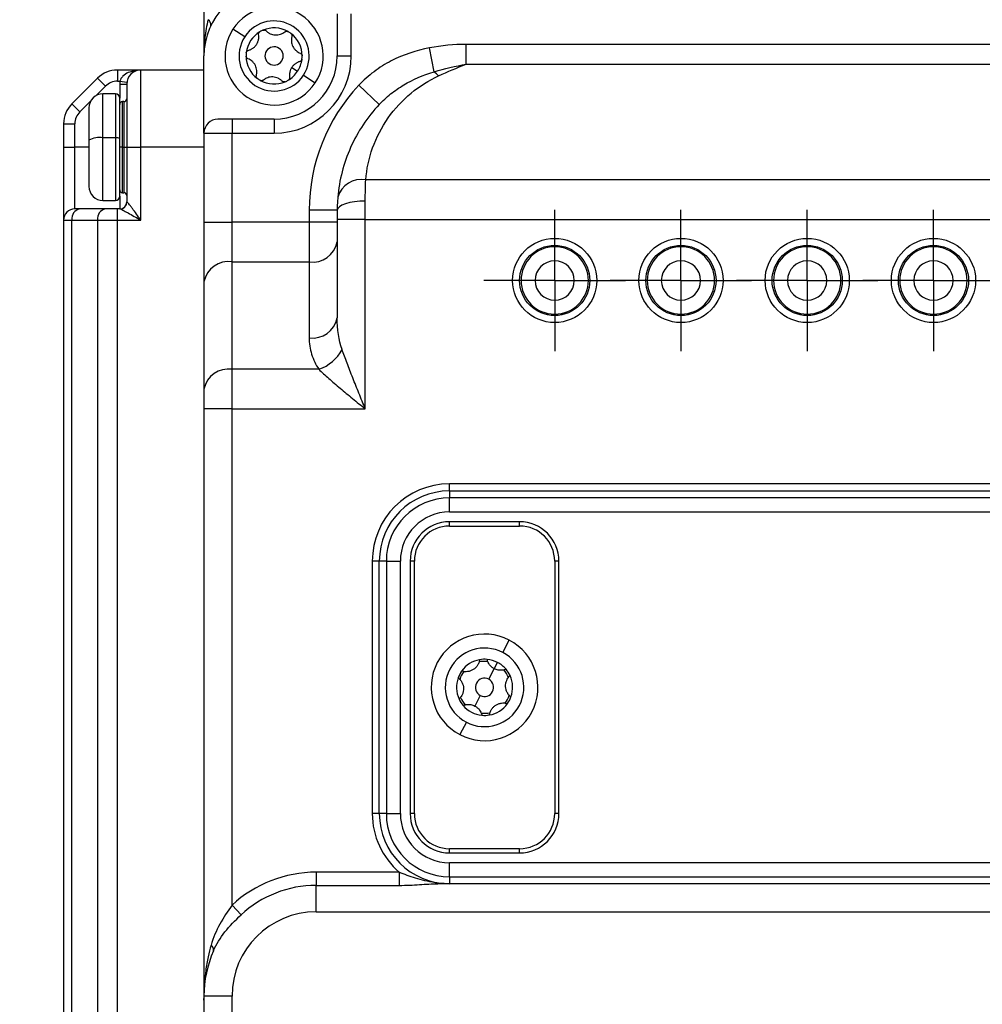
# Model space of a CAD drawing. Header units: millimetres. Extents: x 0 to 838, y 0 to 648.
# Tile 8 of 63: x 112 to 181, y 213 to 283. Entities that reach past the tile are written whole.
import ezdxf

# ---------------------------------------------------------------- set-up
doc = ezdxf.new("R2010")
doc.units = ezdxf.units.MM
doc.header["$LTSCALE"] = 3
doc.linetypes.add('CENTERX2', pattern=[20.32, 12.7, -2.54, 2.54, -2.54])
doc.layers.add('CENTER', color=40, linetype='CENTERX2')
doc.layers.add('DIMENSIONS', color=140, linetype='Continuous', lineweight=25)
doc.styles.add('SLDTEXTSTYLE0', font='TXT', dxfattribs={"width": 0.7})
doc.dimstyles.new('SLDDIMSTYLE0', dxfattribs={"dimtxt": 6.474023, "dimasz": 9.906, "dimexe": 0, "dimexo": 0.0625, "dimgap": 1.618506, "dimtad": 0, "dimtih": 1, "dimtoh": 1, "dimdec": 1, "dimrnd": 1e-09, "dimzin": 4, "dimdsep": 46, "dimtxsty": 'SLDTEXTSTYLE0', "dimsah": 1, "dimcen": 0.09, "dimadec": 0, "dimazin": 1, "dimtfac": 1, "dimtdec": 1, "dimtofl": 0, "dimtmove": 0, "dimatfit": 3, "dimfxl": 0, "dimfrac": 2, "dimtolj": 1, "dimtzin": 12, "dimarcsym": 0})

# ---------------------------------------------------------------- blocks, each defined once
blk = doc.blocks.new('_D')
at = {"layer": 'DIMENSIONS'}
for p, q in [((152.466, 363.166), (39.983, 363.166)), ((49.508, 363.166), (49.508, 261.961)), ((39.889, 250.222), (37.715, 250.222)), ((37.715, 250.222), (37.715, 239.933)), ((59.127, 250.222), (61.301, 250.222)), ((61.301, 250.222), (61.301, 239.933)), ((37.715, 239.933), (39.889, 239.933)), ((61.301, 239.933), (59.127, 239.933)), ((49.508, 117.166), (49.508, 238.484)), ((135.268, 117.166), (39.983, 117.166))]:
    blk.add_line(p, q, dxfattribs=at)
for points in [[(49.508, 363.166), (47.984, 353.26), (51.032, 353.26)], [(49.508, 117.166), (51.032, 127.072), (47.984, 127.072)]]:
    blk.add_solid(points, dxfattribs=at)
at = {"layer": 'DIMENSIONS', "char_height": 6.35, "attachment_point": 1, "style": 'SLDTEXTSTYLE0'}
for s, insert in [('246.0', (37.196, 259.857)), ('9.69', (39.889, 248.119))]:
    blk.add_mtext(s, dxfattribs=dict(at, insert=insert))
blk = doc.blocks.new('_D_5')
at = {"layer": 'DIMENSIONS'}
for p, q in [((53.858, 207.663), (51.684, 207.663)), ((51.684, 207.663), (51.684, 197.373)), ((73.097, 207.663), (75.271, 207.663)), ((75.271, 207.663), (75.271, 197.373)), ((84.768, 207.663), (96.855, 207.663)), ((96.855, 207.663), (96.855, 196.166)), ((51.684, 197.373), (53.858, 197.373)), ((75.271, 197.373), (73.097, 197.373)), ((135.708, 196.166), (87.33, 196.166)), ((96.855, 162.166), (96.855, 196.166)), ((136.671, 162.166), (87.33, 162.166))]:
    blk.add_line(p, q, dxfattribs=at)
for points in [[(96.855, 196.166), (95.331, 186.26), (98.379, 186.26)], [(96.855, 162.166), (98.379, 172.072), (95.331, 172.072)]]:
    blk.add_solid(points, dxfattribs=at)
at = {"layer": 'DIMENSIONS', "char_height": 6.35, "attachment_point": 1, "style": 'SLDTEXTSTYLE0'}
for s, insert in [('34.0', (53.858, 217.298)), ('1.34', (53.858, 205.559))]:
    blk.add_mtext(s, dxfattribs=dict(at, insert=insert))
blk = doc.blocks.new('_D_6')
at = {"layer": 'DIMENSIONS'}
for p, q in [((141.769, 361.666), (68.107, 361.666)), ((77.632, 361.666), (77.632, 261.961)), ((68.013, 250.222), (65.839, 250.222)), ((65.839, 250.222), (65.839, 239.933)), ((87.251, 250.222), (89.425, 250.222)), ((89.425, 250.222), (89.425, 239.933)), ((65.839, 239.933), (68.013, 239.933)), ((89.425, 239.933), (87.251, 239.933)), ((77.632, 131.666), (77.632, 238.484)), ((126.698, 131.666), (68.107, 131.666))]:
    blk.add_line(p, q, dxfattribs=at)
for points in [[(77.632, 361.666), (76.108, 351.76), (79.156, 351.76)], [(77.632, 131.666), (79.156, 141.572), (76.108, 141.572)]]:
    blk.add_solid(points, dxfattribs=at)
at = {"layer": 'DIMENSIONS', "char_height": 6.35, "attachment_point": 1, "style": 'SLDTEXTSTYLE0'}
for s, insert in [('230.0', (65.32, 259.857)), ('9.06', (68.013, 248.119))]:
    blk.add_mtext(s, dxfattribs=dict(at, insert=insert))
blk = doc.blocks.new('SW_CENTERMARKSYMBOL_5')
at = {"layer": 'CENTER', "color": 0}
for p, q in [((0, 2.54), (0, 5.04)), ((0, 0), (0, 2.54)), ((-2.54, 0), (-5.04, 0)), ((0, 0), (-2.54, 0)), ((0, 0), (0, -2.54)), ((0, 0), (2.54, 0)), ((2.54, 0), (5.04, 0)), ((0, -2.54), (0, -5.04))]:
    blk.add_line(p, q, dxfattribs=at)
blk = doc.blocks.new('SW_CENTERMARKSYMBOL_6')
at = {"layer": 'CENTER', "color": 0}
for p, q in [((0, 2.54), (0, 5.04)), ((0, 0), (0, 2.54)), ((-2.54, 0), (-5.04, 0)), ((0, 0), (-2.54, 0)), ((0, 0), (0, -2.54)), ((0, 0), (2.54, 0)), ((2.54, 0), (5.04, 0)), ((0, -2.54), (0, -5.04))]:
    blk.add_line(p, q, dxfattribs=at)
blk = doc.blocks.new('SW_CENTERMARKSYMBOL_7')
at = {"layer": 'CENTER', "color": 0}
for p, q in [((0, 2.54), (0, 5.04)), ((0, 0), (0, 2.54)), ((-2.54, 0), (-5.04, 0)), ((0, 0), (-2.54, 0)), ((0, 0), (0, -2.54)), ((0, 0), (2.54, 0)), ((2.54, 0), (5.04, 0)), ((0, -2.54), (0, -5.04))]:
    blk.add_line(p, q, dxfattribs=at)
blk = doc.blocks.new('SW_CENTERMARKSYMBOL_8')
at = {"layer": 'CENTER', "color": 0}
for p, q in [((0, 2.54), (0, 5.04)), ((0, 0), (0, 2.54)), ((-2.54, 0), (-5.04, 0)), ((0, 0), (-2.54, 0)), ((0, 0), (0, -2.54)), ((0, 0), (2.54, 0)), ((2.54, 0), (5.04, 0)), ((0, -2.54), (0, -5.04))]:
    blk.add_line(p, q, dxfattribs=at)

msp = doc.modelspace()

# ---------------------------------------------------------------- linework, layer by layer
for p, q in [((125.507871, 317.004169), (125.507871, 280.665646)), ((135.007871, 283.665646), (135.007871, 280.665646)), ((136.007871, 280.665646), (136.007871, 283.665646)), ((128.414948, 282.033006), (127.577779, 282.57995)), ((144.200718, 280.079859), (144.200718, 281.494073)), ((201.815024, 281.494073), (144.200718, 281.494073)), ((141.912423, 279.538735), (141.588632, 281.240252)), ((125.507871, 275.165646), (125.507871, 280.665646)), ((135.007871, 280.665646), (136.007871, 280.665646)), ((144.200718, 280.079859), (201.815024, 280.079859)), ((119.336298, 279.665646), (119.336298, 278.865646)), ((121.007871, 279.665646), (119.336298, 279.665646)), ((121.007871, 274.165646), (121.007871, 279.665646)), ((125.507871, 279.665646), (121.007871, 279.665646)), ((131.763625, 279.845229), (132.182209, 279.571757)), ((117.922085, 279.079859), (116.093657, 277.251432)), ((117.922085, 279.079859), (118.48777, 278.514174)), ((119.336298, 278.865646), (119.521264, 278.865646)), ((119.507871, 278.665646), (120.007871, 278.665646)), ((119.507871, 278.665646), (119.507871, 277.665646)), ((119.521264, 278.865646), (120.0168, 278.798979)), ((120.007871, 278.665646), (120.007871, 274.165646)), ((132.600794, 279.298285), (133.437963, 278.751341)), ((117.801639, 277.828043), (118.48777, 278.514174)), ((119.207871, 277.965646), (118.307871, 277.965646)), ((118.307871, 274.836776), (118.307871, 277.965646)), ((119.207871, 277.965646), (119.207871, 274.836776)), ((138.001458, 277.208679), (136.545747, 278.58014)), ((116.093657, 277.251432), (116.659343, 276.685747)), ((116.659343, 276.685747), (117.445473, 277.471877)), ((119.507871, 274.783792), (119.507871, 277.665646)), ((119.807871, 277.415646), (119.707871, 277.415646)), ((119.707871, 274.165646), (119.707871, 277.415646)), ((119.807871, 277.415646), (119.807871, 274.165646)), ((117.307871, 276.965646), (117.307871, 274.660163)), ((115.507871, 275.837218), (116.307871, 275.837218)), ((115.507871, 275.837218), (115.507871, 274.165646)), ((116.307871, 274.165646), (116.307871, 275.837218)), ((127.507871, 276.165646), (126.507871, 276.165646)), ((127.507871, 276.165646), (127.507871, 275.165646)), ((130.507871, 276.165646), (127.507871, 276.165646)), ((130.507871, 276.165646), (130.507871, 275.165646)), ((125.507871, 275.165646), (127.507871, 275.165646)), ((125.507871, 275.165646), (125.507871, 268.8225)), ((127.507871, 268.8225), (127.507871, 275.165646)), ((127.507871, 275.165646), (130.507871, 275.165646)), ((117.303388, 275.075908), (117.307871, 275.075908)), ((117.307871, 274.660163), (117.307871, 271.365646)), ((119.207871, 274.836776), (118.307871, 274.836776)), ((118.307871, 270.365646), (118.307871, 274.836776)), ((119.207871, 274.836776), (119.207871, 270.365646)), ((119.507871, 270.665646), (119.507871, 274.783792)), ((115.507871, 274.165646), (116.307871, 274.165646)), ((115.507871, 274.165646), (115.507871, 268.965646)), ((116.307871, 269.765646), (116.307871, 274.165646)), ((117.307871, 274.165646), (116.307871, 274.165646)), ((119.707871, 274.165646), (119.507871, 274.165646)), ((119.707871, 274.165646), (119.807871, 274.165646)), ((119.707871, 270.915646), (119.707871, 274.165646)), ((119.807871, 274.165646), (120.007871, 274.165646)), ((119.807871, 274.165646), (119.807871, 270.915646)), ((120.007871, 274.165646), (120.007871, 270.265646)), ((120.007871, 274.165646), (121.007871, 274.165646)), ((121.007871, 268.965646), (121.007871, 274.165646)), ((125.507871, 274.165646), (121.007871, 274.165646)), ((117.307871, 273.255383), (117.303388, 273.255383)), ((208.975948, 271.837218), (137.039794, 271.837218)), ((119.707871, 270.915646), (119.807871, 270.915646)), ((118.307871, 270.365646), (119.207871, 270.365646)), ((119.507871, 270.665646), (119.507871, 269.765646)), ((120.0168, 270.265646), (120.007871, 270.265646)), ((137.007871, 269.008791), (137.007871, 270.3225)), ((116.659343, 269.765646), (116.307871, 269.765646)), ((118.48777, 269.765646), (116.659343, 269.765646)), ((119.336298, 269.765646), (118.48777, 269.765646)), ((119.336298, 268.965646), (119.336298, 269.765646)), ((119.521264, 269.765646), (119.336298, 269.765646)), ((135.007871, 269.665646), (133.007871, 269.665646)), ((133.007871, 269.665646), (133.007871, 268.8225)), ((135.007871, 269.665646), (135.007871, 269.008791)), ((115.507871, 268.965646), (116.093657, 268.965646)), ((115.507871, 268.965646), (115.507871, 148.365646)), ((116.093657, 268.965646), (117.922085, 268.965646)), ((116.093657, 148.365646), (116.093657, 268.965646)), ((117.922085, 268.965646), (117.922085, 148.365646)), ((117.922085, 268.965646), (119.336298, 268.965646)), ((119.336298, 148.365646), (119.336298, 268.965646)), ((119.336298, 268.965646), (121.007871, 268.965646)), ((125.507871, 268.8225), (127.507871, 268.8225)), ((125.507871, 268.8225), (125.507871, 264.579859)), ((127.507871, 265.994073), (127.507871, 268.8225)), ((133.007871, 268.8225), (127.507871, 268.8225)), ((133.007871, 268.8225), (133.007871, 265.994073)), ((135.007871, 268.8225), (133.007871, 268.8225)), ((135.007871, 269.008791), (135.007871, 261.994073)), ((137.007871, 269.008791), (135.007871, 269.008791)), ((137.007871, 255.508791), (137.007871, 269.008791)), ((137.007871, 269.008791), (209.007871, 269.008791)), ((127.507871, 258.337218), (127.507871, 265.994073)), ((127.507871, 265.994073), (133.007871, 265.994073)), ((133.007871, 265.994073), (133.007871, 260.579859)), ((125.507871, 264.579859), (125.507871, 256.923005)), ((149.107871, 264.665646), (148.107871, 264.665646)), ((151.907871, 264.665646), (152.907871, 264.665646)), ((158.107871, 264.665646), (157.107871, 264.665646)), ((160.907871, 264.665646), (161.907871, 264.665646)), ((167.107871, 264.665646), (166.107871, 264.665646)), ((169.907871, 264.665646), (170.907871, 264.665646)), ((176.107871, 264.665646), (175.107871, 264.665646)), ((178.907871, 264.665646), (179.907871, 264.665646)), ((127.507871, 255.508791), (127.507871, 258.337218)), ((133.695687, 258.337218), (127.507871, 258.337218)), ((125.507871, 256.923005), (125.507871, 255.508791)), ((125.507871, 255.508791), (125.507871, 213.665646)), ((127.507871, 255.508791), (125.507871, 255.508791)), ((127.507871, 220.141842), (127.507871, 255.508791)), ((127.507871, 255.508791), (137.007871, 255.508791)), ((203.007871, 250.165646), (143.007871, 250.165646)), ((143.007871, 249.665646), (143.007871, 250.165646)), ((143.007871, 249.665646), (203.007871, 249.665646)), ((143.007871, 249.665646), (143.007871, 249.165646)), ((143.007871, 248.165646), (143.007871, 249.165646)), ((203.007871, 249.165646), (143.007871, 249.165646)), ((143.007871, 248.165646), (203.007871, 248.165646)), ((148.007871, 247.465646), (143.007871, 247.465646)), ((143.007871, 247.165646), (143.007871, 247.465646)), ((143.007871, 247.165646), (148.007871, 247.165646)), ((148.007871, 247.165646), (148.007871, 247.465646)), ((137.507871, 244.665646), (137.507871, 226.665646)), ((138.007871, 244.665646), (137.507871, 244.665646)), ((138.007871, 226.665646), (138.007871, 244.665646)), ((138.507871, 244.665646), (138.007871, 244.665646)), ((138.507871, 244.665646), (139.507871, 244.665646)), ((138.507871, 244.665646), (138.507871, 226.665646)), ((139.507871, 226.665646), (139.507871, 244.665646)), ((140.207871, 244.665646), (140.207871, 226.665646)), ((140.507871, 244.665646), (140.207871, 244.665646)), ((140.507871, 226.665646), (140.507871, 244.665646)), ((150.807871, 244.665646), (150.507871, 244.665646)), ((150.507871, 244.665646), (150.507871, 226.665646)), ((150.807871, 226.665646), (150.807871, 244.665646)), ((146.805667, 238.146719), (147.269165, 239.032817)), ((146.203119, 236.994792), (146.434868, 237.437841)), ((145.809145, 236.241609), (146.203119, 236.994792)), ((145.206597, 235.089682), (144.812623, 234.336499)), ((144.210075, 233.184572), (143.746577, 232.298474)), ((138.007871, 226.665646), (137.507871, 226.665646)), ((138.507871, 226.665646), (138.007871, 226.665646)), ((138.507871, 226.665646), (139.507871, 226.665646)), ((140.507871, 226.665646), (140.207871, 226.665646)), ((150.807871, 226.665646), (150.507871, 226.665646)), ((148.007871, 224.165646), (143.007871, 224.165646)), ((143.007871, 223.865646), (143.007871, 224.165646)), ((143.007871, 223.865646), (148.007871, 223.865646)), ((148.007871, 223.865646), (148.007871, 224.165646)), ((203.007871, 223.165646), (143.007871, 223.165646)), ((143.007871, 222.165646), (143.007871, 223.165646)), ((133.507871, 222.494073), (133.507871, 221.551264)), ((139.423463, 222.494073), (133.507871, 222.494073)), ((139.423463, 222.494073), (139.423463, 221.551264)), ((143.007871, 222.165646), (203.007871, 222.165646)), ((143.007871, 222.165646), (143.007871, 221.665646)), ((133.507871, 221.551264), (139.423463, 221.551264)), ((133.507871, 219.665646), (133.507871, 221.551264)), ((203.840728, 221.665646), (142.175014, 221.665646)), ((127.507871, 220.141842), (128.148626, 219.450234)), ((133.507871, 219.665646), (212.507871, 219.665646)), ((127.507871, 213.665646), (125.507871, 213.665646)), ((125.507871, 213.665646), (125.507871, 142.165646)), ((127.507871, 142.165646), (127.507871, 213.665646))]:
    msp.add_line(p, q)
at = {"flags": 128}
for points in [[(137.007871, 270.3225), (136.61769, 270.309878), (136.242504, 270.2725), (135.896731, 270.2118), (135.593657, 270.130112), (135.344932, 270.030574), (135.160112, 269.917013), (135.0463, 269.793791), (135.007871, 269.665646)], [(125.508211, 213.557227), (125.507871, 213.541801), (125.508, 213.497591), (125.507871, 213.441075), (125.507871, 213.380426), (125.507871, 213.372848), (125.507871, 213.368657), (125.507871, 213.368159), (125.507871, 213.367887), (125.507871, 213.367854), (125.507871, 213.367837), (125.507871, 213.367832), (125.507871, 213.367835), (125.507871, 213.367842), (125.507871, 213.367907), (125.507871, 213.368029), (125.507871, 213.369106), (125.507871, 213.37114), (125.507871, 213.389284), (125.507871, 213.4245), (125.508, 213.497591)]]:
    msp.add_lwpolyline(points, dxfattribs=at)
for centre, radius in [((150.507871, 264.665646), 3), ((159.507871, 264.665646), 3), ((168.507871, 264.665646), 3), ((177.507871, 264.665646), 3), ((150.507871, 264.665646), 2.5), ((159.507871, 264.665646), 2.5), ((168.507871, 264.665646), 2.5), ((177.507871, 264.665646), 2.5)]:
    msp.add_circle(centre, radius)
for centre, radius, start, end in [((130.507871, 280.665646), 5, 90, 180), ((130.507871, 280.665646), 3.5, 326.84238036, 146.84238036), ((125.567381, 282.885973), 0.433622, 351.31131087, 57.43752295), ((130.507871, 280.665646), 2.5, 326.84238036, 146.84238036), ((130.507871, 280.665646), 3.5, 146.84238036, 326.84238036), ((130.507871, 280.665646), 2, 120.27953973, 173.40522099), ((130.507871, 280.665646), 2, 113.40522099, 120.27953973), ((130.507871, 280.665646), 2, 60.27953973, 113.40522099), ((130.507871, 280.665646), 2, 53.40522099, 60.27953973), ((130.507871, 280.665646), 2, 0.27953973, 53.40522099), ((130.507871, 280.665646), 2.5, 146.84238036, 326.84238036), ((130.507871, 280.665646), 2, 173.40522099, 180.27953973), ((130.507871, 280.665646), 0.65, 146.84238036, 326.84238036), ((130.507871, 280.665646), 0.65, 326.84238036, 146.84238036), ((130.507871, 280.665646), 2, 180.27953973, 233.40522099), ((130.507871, 280.665646), 5.5, 270, 0), ((130.507871, 280.665646), 4.5, 270, 0), ((130.507871, 280.665646), 2, 326.84238036, 353.40522099), ((130.507871, 280.665646), 2, 353.40522099, 0.27953973), ((119.336298, 277.665646), 2, 90, 135), ((121.007871, 278.665646), 1, 90, 180), ((130.507871, 280.665646), 2, 300.27953973, 326.84238036), ((140.79482, 277.953088), 1.939926, 42.01112427, 54.82287491), ((119.336298, 277.665646), 1.2, 90, 135), ((121.007871, 278.665646), 1.5, 172.33774434, 180), ((130.507871, 280.665646), 2, 233.40522099, 240.27953973), ((130.507871, 280.665646), 2, 240.27953973, 293.40522099), ((130.507871, 280.665646), 2, 293.40522099, 300.27953973), ((118.307871, 276.965646), 1, 90, 180), ((119.207871, 277.665646), 0.3, 0, 90), ((146.007871, 269.665646), 13, 136.70693026, 180), ((117.507871, 275.837218), 2, 135, 180), ((119.707871, 277.215646), 0.2, 90, 180), ((119.807871, 277.615646), 0.2, 270, 0), ((117.507871, 275.837218), 1.2, 135, 180), ((126.507871, 275.165646), 1, 90, 180), ((118.065669, 273.288795), 1.566815, 81.10742391, 118.92440276), ((119.280532, 274.372382), 0.470044, 61.07559724, 98.89257609), ((136.726752, 270.121108), 1.744428, 79.66212202, 164.36291786), ((118.307871, 271.365646), 1, 180, 270), ((119.707871, 271.115646), 0.2, 180, 270), ((119.807871, 270.715646), 0.2, 0, 90), ((119.207871, 270.665646), 0.3, 270, 0), ((119.507871, 270.265646), 0.5, 270, 0), ((119.519022, 270.263423), 0.497783, 270.2580874, 0.25578298), ((116.307871, 268.965646), 0.8, 90, 180), ((116.800764, 269.065646), 0.714143, 101.42175366, 188.04946698), ((118.629191, 269.065646), 0.714143, 101.42175366, 188.04946698), ((133.257871, 267.76184), 1.785357, 261.95053302, 348.57824634), ((150.507871, 264.665646), 2.4, 0, 180), ((159.507871, 264.665646), 2.4, 0, 180), ((168.507871, 264.665646), 2.4, 0, 180), ((177.507871, 264.665646), 2.4, 0, 180), ((127.257871, 264.226306), 1.785357, 81.95053302, 168.57824634), ((150.507871, 264.665646), 1.4, 0, 180), ((159.507871, 264.665646), 1.4, 0, 180), ((168.507871, 264.665646), 1.4, 0, 180), ((177.507871, 264.665646), 1.4, 0, 180), ((150.507871, 264.665646), 2.4, 180, 0), ((150.507871, 264.665646), 1.4, 180, 0), ((159.507871, 264.665646), 2.4, 180, 0), ((159.507871, 264.665646), 1.4, 180, 0), ((168.507871, 264.665646), 2.4, 180, 0), ((168.507871, 264.665646), 1.4, 180, 0), ((177.507871, 264.665646), 2.4, 180, 0), ((177.507871, 264.665646), 1.4, 180, 0), ((133.257871, 262.347626), 1.785357, 261.95053302, 348.57824634), ((132.790487, 261.074015), 2.882611, 288.3017206, 332.68937191), ((127.257871, 256.569451), 1.785357, 81.95053302, 168.57824634), ((143.007871, 244.665646), 5.5, 90, 180), ((143.007871, 244.665646), 5, 90, 180), ((143.007871, 244.665646), 4.5, 90, 180), ((143.007871, 244.665646), 3.5, 90, 180), ((143.007871, 244.665646), 2.8, 90, 180), ((143.007871, 244.665646), 2.5, 90, 180), ((148.007871, 244.665646), 2.8, 0, 90), ((148.007871, 244.665646), 2.5, 0, 90), ((145.507871, 235.665646), 3.8, 62.38690698, 242.38690698), ((145.507871, 235.665646), 3.8, 242.38690698, 62.38690698), ((145.507871, 235.665646), 2.8, 62.38690698, 242.38690698), ((145.507871, 235.665646), 2.8, 242.38690698, 62.38690698), ((145.507871, 235.665646), 2, 100.05526197, 144.71855199), ((145.507871, 235.665646), 1.85, 82.73991387, 102.03390008), ((145.507871, 235.665646), 2, 84.71855199, 100.05526197), ((145.507871, 235.665646), 2, 62.38690698, 84.71855199), ((145.507871, 235.665646), 2, 40.05526197, 62.38690698), ((145.507871, 235.665646), 2, 144.71855199, 160.05526197), ((145.507871, 235.665646), 1.85, 142.73991387, 162.03390008), ((145.507871, 235.665646), 1.85, 22.73991387, 42.03390008), ((145.507871, 235.665646), 2, 24.71855199, 40.05526197), ((145.507871, 235.665646), 2, 340.05526197, 24.71855199), ((145.507871, 235.665646), 2, 160.05526197, 204.71855199), ((145.507871, 235.665646), 0.65, 62.38690698, 242.38690698), ((145.507871, 235.665646), 0.65, 242.38690698, 62.38690698), ((145.507871, 235.665646), 1.85, 322.73991387, 342.03390008), ((145.507871, 235.665646), 2, 204.71855199, 220.05526197), ((145.507871, 235.665646), 1.85, 202.73991387, 222.03390008), ((145.507871, 235.665646), 2, 280.05526197, 324.71855199), ((145.507871, 235.665646), 2, 324.71855199, 340.05526197), ((145.507871, 235.665646), 2, 220.05526197, 264.71855199), ((145.507871, 235.665646), 1.85, 262.73991387, 282.03390008), ((145.507871, 235.665646), 2, 264.71855199, 280.05526197), ((143.007871, 226.665646), 5.5, 180, 229.32930768), ((143.007871, 226.665646), 5, 180, 270), ((143.007871, 226.665646), 4.5, 180, 270), ((143.007871, 226.665646), 3.5, 180, 270), ((143.007871, 226.665646), 2.8, 180, 270), ((143.007871, 226.665646), 2.5, 180, 270), ((148.007871, 226.665646), 2.8, 270, 0), ((148.007871, 226.665646), 2.5, 270, 0), ((133.507871, 213.665646), 8.828427, 90, 132.81417113), ((133.507871, 213.665646), 7.885618, 90, 132.81417113), ((142.183939, 221.966298), 0.300785, 228.0396297, 268.29966469), ((133.507871, 213.665646), 6, 90, 180), ((133.507871, 213.665646), 8, 156.22258455, 180), ((125.786454, 216.959836), 0.40632, 350.26387801, 55.40360663)]:
    msp.add_arc(centre, radius, start, end)
for points, knots in [([(125.800764, 283.251432), (125.700329, 282.830843), (125.628436, 282.406619), (125.531923, 281.543442), (125.507871, 281.102999), (125.507871, 280.665646)], [0, 0, 0, 0, 0.5, 0.5, 1, 1, 1, 1]), ([(129.252117, 281.486062), (129.263305, 281.503883), (129.285704, 281.539563), (129.314926, 281.595943), (129.3449, 281.663261), (129.373327, 281.742462), (129.402906, 281.860088), (129.421641, 282.011637), (129.409192, 282.128278), (129.402722, 282.188902)], [0, 0, 0, 0, 0.082504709, 0.165183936, 0.249510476, 0.373843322, 0.500262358, 0.740264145, 1, 1, 1, 1]), ([(129.402722, 282.188902), (129.401366, 282.201733), (129.398693, 282.22703), (129.404174, 282.265894), (129.419269, 282.309593), (129.448395, 282.356795), (129.482518, 282.380865), (129.499432, 282.392797)], [0, 0, 0, 0, 0.169559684, 0.334297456, 0.499906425, 0.752102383, 1, 1, 1, 1]), ([(129.713408, 282.501082), (129.726337, 282.505832), (129.752091, 282.515294), (129.793454, 282.519021), (129.840285, 282.513855), (129.891388, 282.495984), (129.920355, 282.470911), (129.934975, 282.458257)], [0, 0, 0, 0, 0.165809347, 0.330273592, 0.499973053, 0.747638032, 1, 1, 1, 1]), ([(129.934975, 282.458257), (129.95739, 282.436763), (130.001153, 282.394798), (130.073244, 282.340134), (130.147666, 282.29307), (130.253577, 282.238455), (130.399186, 282.186915), (130.588634, 282.157129), (130.780885, 282.165292), (130.961421, 282.207572), (131.130031, 282.279166), (131.225073, 282.348383), (131.274476, 282.384361)], [0, 0, 0, 0, 0.066502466, 0.129839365, 0.190715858, 0.249923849, 0.374584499, 0.499059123, 0.623874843, 0.74941713, 0.869747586, 1, 1, 1, 1]), ([(131.274476, 282.384361), (131.284909, 282.391951), (131.305481, 282.406914), (131.341878, 282.4216), (131.387271, 282.430376), (131.442711, 282.428753), (131.480618, 282.411237), (131.499409, 282.402555)], [0, 0, 0, 0, 0.169559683, 0.334297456, 0.499906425, 0.752102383, 1, 1, 1, 1]), ([(131.700174, 282.271389), (131.710753, 282.262567), (131.731823, 282.244995), (131.755733, 282.211036), (131.774675, 282.167897), (131.784749, 282.114705), (131.777519, 282.077082), (131.77387, 282.058094)], [0, 0, 0, 0, 0.165809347, 0.330273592, 0.499973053, 0.747638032, 1, 1, 1, 1]), ([(128.668976, 281.065809), (128.698867, 281.074495), (128.757222, 281.091453), (128.840784, 281.126662), (128.918905, 281.167692), (128.993973, 281.216074), (129.065998, 281.272052), (129.134414, 281.336955), (129.197778, 281.407664), (129.234094, 281.460058), (129.252117, 281.486062)], [0, 0, 0, 0, 0.133164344, 0.259970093, 0.381836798, 0.500359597, 0.626250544, 0.750308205, 0.876077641, 1, 1, 1, 1]), ([(131.77387, 282.058094), (131.766463, 282.027935), (131.752002, 281.969052), (131.740707, 281.879288), (131.737159, 281.791304), (131.742817, 281.672275), (131.770987, 281.520405), (131.839915, 281.341445), (131.94311, 281.179032), (132.069993, 281.043823), (132.216301, 280.933599), (132.323765, 280.885899), (132.379625, 280.861105)], [0, 0, 0, 0, 0.066502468, 0.12983937, 0.190715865, 0.249923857, 0.374584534, 0.499059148, 0.623874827, 0.749417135, 0.869747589, 1, 1, 1, 1]), ([(128.521105, 280.895339), (128.523456, 280.908911), (128.528138, 280.935945), (128.545592, 280.973631), (128.573482, 281.011604), (128.61451, 281.046925), (128.650707, 281.059475), (128.668976, 281.065809)], [0, 0, 0, 0, 0.165809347, 0.330273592, 0.499973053, 0.747638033, 1, 1, 1, 1]), ([(132.379625, 280.861105), (132.391415, 280.855863), (132.414659, 280.84553), (132.445576, 280.821351), (132.475872, 280.786428), (132.502187, 280.737604), (132.505971, 280.696018), (132.507847, 280.675403)], [0, 0, 0, 0, 0.169559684, 0.334297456, 0.499906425, 0.752102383, 1, 1, 1, 1]), ([(141.588632, 281.240252), (140.632935, 281.058387), (139.721167, 280.758614), (138.433795, 280.093483), (138.017268, 279.834339), (137.242472, 279.256002), (136.880333, 278.93528), (136.545747, 278.58014)], [0, 0, 0, 0, 0.5, 0.5, 0.75, 0.75, 1, 1, 1, 1]), ([(128.636117, 280.470187), (128.624328, 280.475428), (128.601083, 280.485761), (128.570166, 280.50994), (128.53987, 280.544863), (128.513555, 280.593687), (128.509771, 280.635273), (128.507895, 280.655888)], [0, 0, 0, 0, 0.169559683, 0.334297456, 0.499906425, 0.752102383, 1, 1, 1, 1]), ([(129.241872, 279.273197), (129.249279, 279.303356), (129.26374, 279.362239), (129.275036, 279.452003), (129.278583, 279.539987), (129.272925, 279.659016), (129.244755, 279.810886), (129.175827, 279.989846), (129.072632, 280.152259), (128.945749, 280.287468), (128.799442, 280.397692), (128.691977, 280.445392), (128.636117, 280.470187)], [0, 0, 0, 0, 0.066502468, 0.12983937, 0.190715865, 0.249923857, 0.374584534, 0.499059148, 0.623874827, 0.749417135, 0.869747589, 1, 1, 1, 1]), ([(132.346766, 280.265482), (132.316875, 280.256796), (132.25852, 280.239838), (132.174958, 280.204629), (132.096837, 280.163599), (132.021769, 280.115217), (131.949744, 280.059239), (131.881328, 279.994336), (131.817964, 279.923627), (131.781648, 279.871233), (131.763625, 279.845229)], [0, 0, 0, 0, 0.1331643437, 0.2599700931, 0.381836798, 0.5003595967, 0.6262505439, 0.7503082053, 0.8760776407, 1, 1, 1, 1]), ([(132.463395, 280.349533), (132.456114, 280.339642), (132.441269, 280.319474), (132.412631, 280.295715), (132.381039, 280.276451), (132.358131, 280.269119), (132.346766, 280.265482)], [0, 0, 0, 0, 0.242591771, 0.494655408, 0.749310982, 1, 1, 1, 1]), ([(132.494638, 280.435952), (132.491946, 280.420596), (132.486535, 280.389724), (132.471135, 280.362976), (132.463395, 280.349533)], [0, 0, 0, 0, 0.4974024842, 1, 1, 1, 1]), ([(120.630031, 279.587308), (120.449548, 279.567232), (120.126144, 279.531258), (119.780268, 279.295208), (119.587336, 279.06663), (119.542154, 278.92919), (119.521264, 278.865646)], [0, 0, 0, 0, 0.402119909, 0.720549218, 0.870797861, 1, 1, 1, 1]), ([(131.763625, 279.845229), (131.752437, 279.827408), (131.730038, 279.791728), (131.700816, 279.735348), (131.670842, 279.66803), (131.642415, 279.588829), (131.612837, 279.471203), (131.594101, 279.319654), (131.60655, 279.203013), (131.61302, 279.142389)], [0, 0, 0, 0, 0.082504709, 0.165183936, 0.249510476, 0.373843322, 0.500262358, 0.740264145, 1, 1, 1, 1]), ([(138.001458, 277.208679), (138.253486, 277.476189), (138.524507, 277.724717), (139.106755, 278.188503), (139.420903, 278.405237), (140.40473, 278.990931), (141.116815, 279.301089), (141.912423, 279.538735)], [0, 0, 0, 0, 0.25, 0.25, 0.5, 0.5, 1, 1, 1, 1]), ([(129.315568, 279.059902), (129.304989, 279.068724), (129.283919, 279.086296), (129.260009, 279.120255), (129.241067, 279.163395), (129.230993, 279.216586), (129.238223, 279.254209), (129.241872, 279.273197)], [0, 0, 0, 0, 0.165809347, 0.330273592, 0.499973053, 0.747638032, 1, 1, 1, 1]), ([(129.741267, 278.94693), (129.730833, 278.93934), (129.710261, 278.924377), (129.673864, 278.909691), (129.628471, 278.900915), (129.573031, 278.902538), (129.535124, 278.920054), (129.516333, 278.928736)], [0, 0, 0, 0, 0.169559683, 0.334297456, 0.499906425, 0.752102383, 1, 1, 1, 1]), ([(131.080767, 278.873034), (131.058352, 278.894528), (131.014589, 278.936493), (130.942499, 278.991157), (130.868076, 279.038221), (130.762165, 279.092836), (130.616557, 279.144376), (130.427108, 279.174162), (130.234857, 279.165999), (130.054321, 279.123719), (129.885711, 279.052125), (129.790669, 278.982908), (129.741267, 278.94693)], [0, 0, 0, 0, 0.066502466, 0.129839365, 0.190715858, 0.249923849, 0.374584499, 0.499059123, 0.623874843, 0.74941713, 0.869747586, 1, 1, 1, 1]), ([(131.302334, 278.830209), (131.289405, 278.825459), (131.263651, 278.815997), (131.222288, 278.81227), (131.175457, 278.817436), (131.124354, 278.835307), (131.095387, 278.86038), (131.080767, 278.873034)], [0, 0, 0, 0, 0.165809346, 0.330273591, 0.499973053, 0.747638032, 1, 1, 1, 1]), ([(131.61302, 279.142389), (131.614273, 279.130474), (131.616786, 279.106563), (131.611928, 279.069941), (131.60162, 279.034217), (131.589079, 279.012514), (131.5829, 279.00182)], [0, 0, 0, 0, 0.25165999, 0.505065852, 0.756137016, 1, 1, 1, 1]), ([(137.039794, 271.837218), (137.103285, 272.589035), (137.265054, 273.359135), (137.799946, 274.856354), (138.173249, 275.582509), (139.102365, 276.908164), (139.657584, 277.506818), (140.882471, 278.520438), (141.55117, 278.935244), (142.236214, 279.251432)], [0, 0, 0, 0, 0.25, 0.25, 0.5, 0.5, 0.75, 0.75, 1, 1, 1, 1]), ([(138.001583, 277.208614), (137.157601, 276.312726), (136.465611, 275.274082), (135.461705, 273.026461), (135.150468, 271.817823), (135.046888, 270.591307)], [0, 0, 0, 0, 0.5, 0.5, 1, 1, 1, 1]), ([(137.007871, 270.3225), (137.007871, 270.608483), (137.011348, 270.883302), (137.022807, 271.38961), (137.030766, 271.623414), (137.039794, 271.837218)], [0, 0, 0, 0, 0.5, 0.5, 1, 1, 1, 1]), ([(121.007871, 268.965646), (120.903232, 269.111766), (120.797509, 269.259411), (120.594191, 269.54159), (120.495589, 269.677605), (120.35631, 269.866087), (120.312211, 269.925103), (120.229326, 270.033934), (120.190127, 270.084268), (120.086788, 270.211442), (120.03613, 270.265645), (120.0168, 270.265646)], [0, 0, 0, 0, 0.25, 0.25, 0.5, 0.5, 0.625, 0.625, 0.75, 0.75, 1, 1, 1, 1]), ([(135.046888, 270.591307), (135.035853, 270.460635), (135.026126, 270.317768), (135.01212, 270.008358), (135.007871, 269.840423), (135.007871, 269.665646)], [0, 0, 0, 0, 0.5, 0.5, 1, 1, 1, 1]), ([(119.521264, 269.765646), (119.550262, 269.765646), (119.626247, 269.73229), (119.781255, 269.654028), (119.840054, 269.623054), (119.964381, 269.556081), (120.030529, 269.519764), (120.239447, 269.403774), (120.38735, 269.320073), (120.692327, 269.146424), (120.850911, 269.055567), (121.007871, 268.965646)], [0, 0, 0, 0, 0.25, 0.25, 0.375, 0.375, 0.5, 0.5, 0.75, 0.75, 1, 1, 1, 1]), ([(133.007871, 260.579859), (133.007871, 260.188901), (133.066477, 259.789158), (133.300901, 259.024813), (133.476493, 258.660949), (133.695687, 258.337218)], [0, 0, 0, 0, 0.5, 0.5, 1, 1, 1, 1]), ([(137.007871, 255.508791), (136.854945, 255.883383), (136.70168, 256.258802), (136.402806, 256.995845), (136.256531, 257.35902), (135.972314, 258.075917), (135.833121, 258.432857), (135.575686, 259.114944), (135.456725, 259.441441), (135.351779, 259.751432)], [0, 0, 0, 0, 0.25, 0.25, 0.5, 0.5, 0.75, 0.75, 1, 1, 1, 1]), ([(133.695687, 258.337218), (133.905583, 258.130553), (134.143502, 257.912893), (134.658372, 257.458169), (134.936756, 257.220208), (135.505191, 256.742277), (135.797741, 256.500161), (136.395488, 256.008798), (136.702018, 255.758519), (137.007871, 255.508791)], [0, 0, 0, 0, 0.25, 0.25, 0.5, 0.5, 0.75, 0.75, 1, 1, 1, 1]), ([(145.158675, 237.634925), (145.153323, 237.603654), (145.142992, 237.543293), (145.117612, 237.457309), (145.087582, 237.379241), (145.053756, 237.309134), (144.991527, 237.201404), (144.884595, 237.066534), (144.709984, 236.926559), (144.508641, 236.827194), (144.300132, 236.77847), (144.083051, 236.77132), (143.948993, 236.803257), (143.875222, 236.820832)], [0, 0, 0, 0, 0.058074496, 0.112100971, 0.162103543, 0.208112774, 0.250168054, 0.380431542, 0.499153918, 0.618430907, 0.749371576, 0.862082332, 1, 1, 1, 1]), ([(146.203119, 236.994792), (146.178555, 237.008415), (146.128609, 237.036116), (146.057633, 237.086199), (145.989255, 237.143371), (145.92467, 237.208269), (145.844406, 237.305751), (145.752746, 237.452875), (145.713539, 237.58465), (145.691967, 237.657155)], [0, 0, 0, 0, 0.0930082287, 0.18911929, 0.2887715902, 0.3923585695, 0.5002306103, 0.7250212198, 1, 1, 1, 1]), ([(147.038719, 236.952698), (147.008893, 236.941674), (146.951323, 236.920397), (146.863968, 236.899366), (146.781157, 236.886351), (146.703377, 236.880638), (146.602554, 236.880714), (146.478665, 236.895077), (146.3341, 236.93304), (146.245927, 236.97461), (146.203119, 236.994792)], [0, 0, 0, 0, 0.1162724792, 0.2244301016, 0.3245214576, 0.4166081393, 0.5007695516, 0.6777438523, 0.8435471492, 1, 1, 1, 1]), ([(147.387915, 234.983418), (147.36351, 235.003689), (147.316401, 235.042817), (147.254626, 235.107788), (147.202033, 235.172829), (147.158231, 235.237176), (147.096049, 235.344933), (147.032714, 235.504975), (146.998798, 235.726179), (147.013417, 235.95023), (147.075475, 236.155166), (147.177823, 236.346739), (147.272511, 236.446868), (147.324617, 236.501968)], [0, 0, 0, 0, 0.05807451, 0.112100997, 0.16210358, 0.208112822, 0.250168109, 0.380431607, 0.499153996, 0.618430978, 0.749371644, 0.862082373, 1, 1, 1, 1]), ([(143.627827, 236.347873), (143.652232, 236.327602), (143.699341, 236.288474), (143.761116, 236.223503), (143.813709, 236.158462), (143.857511, 236.094115), (143.919694, 235.986358), (143.983028, 235.826316), (144.016944, 235.605112), (144.002325, 235.381061), (143.940267, 235.176125), (143.837919, 234.984553), (143.743231, 234.884423), (143.691125, 234.829323)], [0, 0, 0, 0, 0.0580745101, 0.1121009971, 0.1621035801, 0.2081128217, 0.2501681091, 0.3804316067, 0.499153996, 0.618430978, 0.7493716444, 0.8620823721, 1, 1, 1, 1]), ([(143.977023, 234.378593), (144.006849, 234.389617), (144.064419, 234.410894), (144.151774, 234.431925), (144.234585, 234.44494), (144.312365, 234.450653), (144.413188, 234.450577), (144.537077, 234.436214), (144.681642, 234.398251), (144.769816, 234.356681), (144.812623, 234.336499)], [0, 0, 0, 0, 0.116272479, 0.224430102, 0.324521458, 0.416608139, 0.500769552, 0.677743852, 0.843547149, 1, 1, 1, 1]), ([(145.857067, 233.696366), (145.862419, 233.727637), (145.87275, 233.787998), (145.89813, 233.873982), (145.92816, 233.95205), (145.961986, 234.022157), (146.024215, 234.129887), (146.131147, 234.264757), (146.305758, 234.404732), (146.507101, 234.504097), (146.71561, 234.552821), (146.932691, 234.559971), (147.06675, 234.528034), (147.14052, 234.510459)], [0, 0, 0, 0, 0.058074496, 0.11210097, 0.162103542, 0.208112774, 0.250168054, 0.380431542, 0.499153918, 0.618430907, 0.749371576, 0.862082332, 1, 1, 1, 1]), ([(144.812623, 234.336499), (144.837187, 234.322876), (144.887133, 234.295175), (144.958109, 234.245092), (145.026487, 234.18792), (145.091073, 234.123022), (145.171336, 234.02554), (145.262996, 233.878416), (145.302203, 233.746641), (145.323775, 233.674136)], [0, 0, 0, 0, 0.093008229, 0.1891192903, 0.2887715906, 0.3923585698, 0.5002306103, 0.7250212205, 1, 1, 1, 1]), ([(141.982829, 221.742632), (141.726397, 221.781112), (141.485576, 221.828507), (141.025503, 221.93396), (140.806464, 221.992156), (140.382805, 222.119005), (140.177469, 222.188156), (139.788348, 222.334207), (139.602829, 222.411618), (139.423463, 222.494073)], [0, 0, 0, 0, 0.25, 0.25, 0.5, 0.5, 0.75, 0.75, 1, 1, 1, 1]), ([(139.423463, 221.551264), (139.673624, 221.551264), (139.919097, 221.557662), (140.401816, 221.579034), (140.640738, 221.594146), (141.098566, 221.624221), (141.318494, 221.639047), (141.749428, 221.659931), (141.960129, 221.665646), (142.175014, 221.665646)], [0, 0, 0, 0, 0.25, 0.25, 0.5, 0.5, 0.75, 0.75, 1, 1, 1, 1]), ([(127.507871, 220.141842), (127.193873, 219.705478), (126.901753, 219.263038), (126.38468, 218.314855), (126.173576, 217.826841), (126.017159, 217.294307)], [0, 0, 0, 0, 0.5, 0.5, 1, 1, 1, 1]), ([(126.186922, 216.891122), (126.395358, 217.364215), (126.669105, 217.80222), (127.343652, 218.658627), (127.728089, 219.06062), (128.148626, 219.450234)], [0, 0, 0, 0, 0.5, 0.5, 1, 1, 1, 1]), ([(126.017159, 217.294307), (125.941924, 217.016695), (125.779634, 216.417864), (125.636046, 215.562153), (125.548095, 214.836374), (125.536759, 214.43535), (125.532546, 214.28633)], [0, 0, 0, 0, 0.279434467, 0.602763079, 0.852388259, 1, 1, 1, 1])]:
    msp.add_open_spline(points, degree=3, knots=knots)
for points in [[(144.200718, 281.494073), (143.321802, 281.494073), (142.451592, 281.404469), (141.588632, 281.240252)], [(141.912423, 279.538735), (142.663124, 279.768204), (143.418147, 279.951285), (144.200718, 280.079859)], [(142.236214, 279.251432), (142.87553, 279.546514), (143.527298, 279.827503), (144.200718, 280.079859)], [(131.5829, 279.00182), (131.566168, 278.97621), (131.543434, 278.954331), (131.51631, 278.938494)], [(135.351779, 259.751432), (135.129347, 260.408457), (135.007871, 261.200448), (135.007871, 261.994073)], [(143.007871, 221.665646), (142.662724, 221.665646), (142.317605, 221.692395), (141.98283, 221.742632)]]:
    msp.add_open_spline(points, degree=3)

# ---------------------------------------------------------------- block references
at = {"layer": 'CENTER'}
for name, p in [('SW_CENTERMARKSYMBOL_8', (150.507871, 264.665646)), ('SW_CENTERMARKSYMBOL_7', (159.507871, 264.665646)), ('SW_CENTERMARKSYMBOL_6', (168.507871, 264.665646)), ('SW_CENTERMARKSYMBOL_5', (177.507871, 264.665646))]:
    msp.add_blockref(name, p, dxfattribs=at)

# ---------------------------------------------------------------- dimensions: what is measured, and where the dimension line sits
at = {"layer": 'DIMENSIONS'}
for base, p1, p2, picture, middle in [((49.507871, 363.165646), (139.078123, 117.165646), (156.27582, 363.165646), '_D', (49.507871, 250.22247)), ((77.632089, 361.665646), (130.507871, 131.665646), (145.578939, 361.665646), '_D_6', (77.632089, 250.22247)), ((96.855077, 196.165646), (140.480858, 162.165646), (139.517871, 196.165646), '_D_5', (96.855077, 207.662632))]:
    dim = msp.add_linear_dim(base=base, p1=p1, p2=p2, angle=90, dimstyle='SLDDIMSTYLE0', dxfattribs=at)
    dim.commit()
    dim.dimension.update_dxf_attribs({"geometry": picture, "text_midpoint": middle, "dimtype": 160})

doc.saveas('drawing.dxf')
